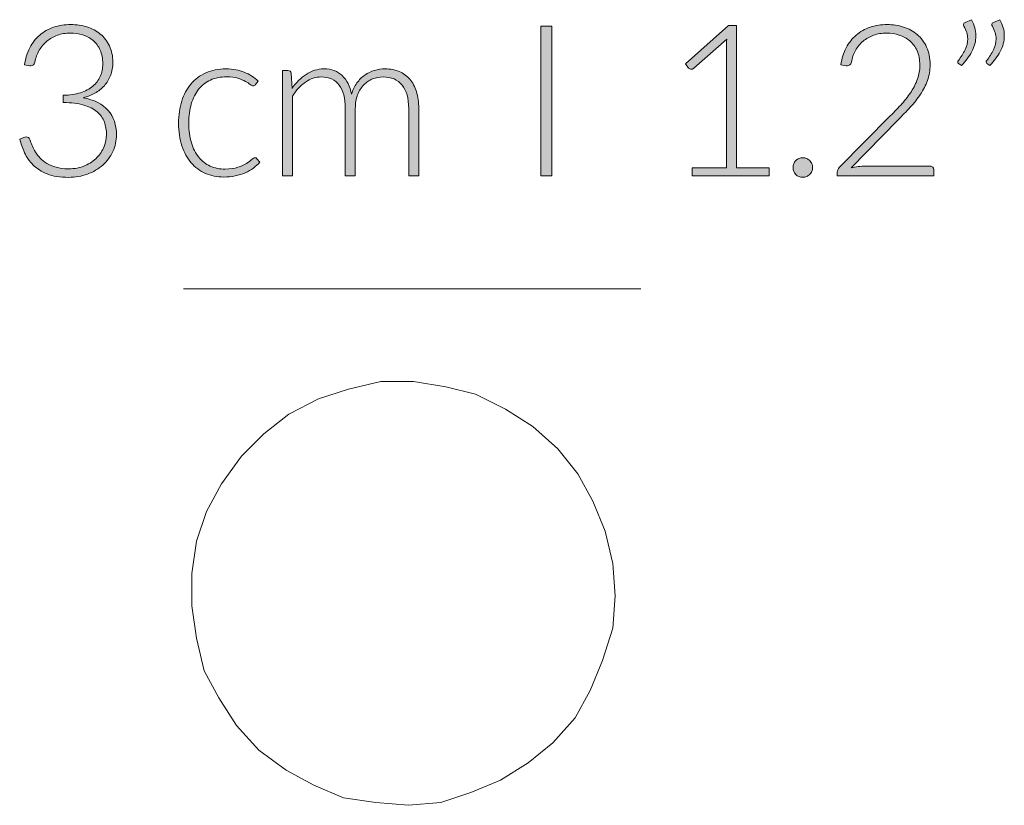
# Model space of a CAD drawing. Header units: inches. Extents: x 41 to 157, y -180 to -113.
# Tile 4 of 5: x 118 to 134, y -126 to -113. Entities that reach past the tile are written whole.
import ezdxf

# ---------------------------------------------------------------- set-up
doc = ezdxf.new("R2010")
doc.units = ezdxf.units.IN
doc.header["$MEASUREMENT"] = 0
doc.layers.add('Capa 1', color=7, linetype='Continuous')

# ---------------------------------------------------------------- blocks, each defined once
blk = doc.blocks.new('block 7')
at = {"layer": 'Capa 1'}
h = blk.add_hatch(color=250, dxfattribs=at)
h.dxf.hatch_style = 2
edge = h.paths.add_edge_path()
edge.add_spline(control_points=[(118.559, -112.855), (118.655, -112.855), (118.746, -112.869), (118.832, -112.895), (118.917, -112.922), (118.992, -112.962), (119.057, -113.015), (119.122, -113.069), (119.173, -113.135), (119.211, -113.215), (119.249, -113.295), (119.268, -113.387), (119.268, -113.491), (119.268, -113.573), (119.255, -113.647), (119.23, -113.713), (119.204, -113.779), (119.169, -113.836), (119.125, -113.886), (119.08, -113.936), (119.027, -113.978), (118.967, -114.012), (118.906, -114.046), (118.84, -114.072), (118.769, -114.089), (118.954, -114.124), (119.094, -114.195), (119.189, -114.304), (119.283, -114.413), (119.33, -114.548), (119.33, -114.711), (119.33, -114.814), (119.31, -114.91), (119.268, -114.998), (119.226, -115.087), (119.169, -115.163), (119.097, -115.227), (119.025, -115.291), (118.939, -115.342), (118.84, -115.378), (118.742, -115.414), (118.635, -115.432), (118.52, -115.432), (118.376, -115.432), (118.257, -115.413), (118.161, -115.374), (118.065, -115.336), (117.987, -115.285), (117.925, -115.224), (117.863, -115.162), (117.815, -115.093), (117.781, -115.016), (117.746, -114.94), (117.719, -114.863), (117.697, -114.787), (117.697, -114.787), (117.765, -114.759), (117.765, -114.759), (117.779, -114.753), (117.793, -114.75), (117.806, -114.75), (117.819, -114.75), (117.831, -114.753), (117.843, -114.759), (117.855, -114.765), (117.864, -114.776), (117.87, -114.793), (117.87, -114.793), (117.882, -114.828), (117.882, -114.828), (117.889, -114.85), (117.899, -114.876), (117.913, -114.908), (117.926, -114.939), (117.942, -114.972), (117.964, -115.006), (117.984, -115.039), (118.01, -115.073), (118.041, -115.107), (118.072, -115.141), (118.11, -115.171), (118.154, -115.198), (118.198, -115.225), (118.251, -115.246), (118.311, -115.263), (118.371, -115.28), (118.44, -115.288), (118.518, -115.288), (118.625, -115.288), (118.718, -115.27), (118.799, -115.234), (118.879, -115.199), (118.946, -115.153), (119, -115.098), (119.054, -115.043), (119.094, -114.981), (119.121, -114.913), (119.148, -114.845), (119.161, -114.779), (119.161, -114.714), (119.161, -114.637), (119.149, -114.565), (119.125, -114.499), (119.1, -114.432), (119.059, -114.375), (119.003, -114.327), (118.945, -114.279), (118.87, -114.241), (118.777, -114.213), (118.684, -114.185), (118.569, -114.171), (118.433, -114.171), (118.433, -114.171), (118.433, -114.048), (118.433, -114.048), (118.542, -114.046), (118.638, -114.031), (118.721, -114.005), (118.804, -113.978), (118.874, -113.942), (118.93, -113.895), (118.985, -113.849), (119.027, -113.794), (119.056, -113.73), (119.085, -113.666), (119.099, -113.595), (119.099, -113.518), (119.099, -113.429), (119.084, -113.352), (119.054, -113.286), (119.025, -113.221), (118.985, -113.167), (118.935, -113.124), (118.885, -113.081), (118.827, -113.05), (118.76, -113.03), (118.694, -113.01), (118.624, -112.999), (118.552, -112.999), (118.472, -112.999), (118.399, -113.011), (118.333, -113.035), (118.266, -113.059), (118.208, -113.092), (118.156, -113.135), (118.105, -113.178), (118.063, -113.229), (118.028, -113.289), (117.994, -113.349), (117.968, -113.416), (117.952, -113.489), (117.942, -113.531), (117.92, -113.552), (117.886, -113.552), (117.878, -113.552), (117.871, -113.551), (117.866, -113.55), (117.866, -113.55), (117.779, -113.536), (117.779, -113.536), (117.794, -113.428), (117.824, -113.331), (117.868, -113.247), (117.912, -113.163), (117.968, -113.091), (118.036, -113.033), (118.103, -112.975), (118.182, -112.931), (118.27, -112.901), (118.36, -112.87), (118.456, -112.855), (118.559, -112.855)], knot_values=[0, 0, 0, 0, 1, 1, 1, 2, 2, 2, 3, 3, 3, 4, 4, 4, 5, 5, 5, 6, 6, 6, 7, 7, 7, 8, 8, 8, 9, 9, 9, 10, 10, 10, 11, 11, 11, 12, 12, 12, 13, 13, 13, 14, 14, 14, 15, 15, 15, 16, 16, 16, 17, 17, 17, 18, 18, 18, 19, 19, 19, 20, 20, 20, 21, 21, 21, 22, 22, 22, 23, 23, 23, 24, 24, 24, 25, 25, 25, 26, 26, 26, 27, 27, 27, 28, 28, 28, 29, 29, 29, 30, 30, 30, 31, 31, 31, 32, 32, 32, 33, 33, 33, 34, 34, 34, 35, 35, 35, 36, 36, 36, 37, 37, 37, 38, 38, 38, 39, 39, 39, 40, 40, 40, 41, 41, 41, 42, 42, 42, 43, 43, 43, 44, 44, 44, 45, 45, 45, 46, 46, 46, 47, 47, 47, 48, 48, 48, 49, 49, 49, 50, 50, 50, 51, 51, 51, 52, 52, 52, 53, 53, 53, 54, 54, 54, 55, 55, 55, 56, 56, 56, 57, 57, 57, 57], degree=3, periodic=1)
h = blk.add_hatch(color=250, dxfattribs=at)
h.dxf.hatch_style = 2
h.paths.add_polyline_path([(126.672, -115.404), (126.489, -115.404), (126.489, -112.884), (126.672, -112.884)])
h = blk.add_hatch(color=250, dxfattribs=at)
h.dxf.hatch_style = 2
edge = h.paths.add_edge_path()
edge.add_spline(control_points=[(129.039, -115.274), (129.039, -115.274), (129.618, -115.274), (129.618, -115.274), (129.618, -115.274), (129.618, -113.228), (129.618, -113.228), (129.618, -113.187), (129.62, -113.145), (129.623, -113.099), (129.623, -113.099), (129.068, -113.593), (129.068, -113.593), (129.056, -113.604), (129.042, -113.609), (129.025, -113.609), (129.005, -113.609), (128.99, -113.602), (128.979, -113.588), (128.979, -113.588), (128.927, -113.516), (128.927, -113.516), (128.927, -113.516), (129.655, -112.873), (129.655, -112.873), (129.655, -112.873), (129.787, -112.873), (129.787, -112.873), (129.787, -112.873), (129.787, -115.274), (129.787, -115.274), (129.787, -115.274), (130.338, -115.274), (130.338, -115.274), (130.338, -115.274), (130.338, -115.404), (130.338, -115.404), (130.338, -115.404), (129.039, -115.404), (129.039, -115.404), (129.039, -115.404), (129.039, -115.274), (129.039, -115.274)], knot_values=[0, 0, 0, 0, 1, 1, 1, 2, 2, 2, 3, 3, 3, 4, 4, 4, 5, 5, 5, 6, 6, 6, 7, 7, 7, 8, 8, 8, 9, 9, 9, 10, 10, 10, 11, 11, 11, 12, 12, 12, 13, 13, 13, 14, 14, 14, 14], degree=3, periodic=1)
h = blk.add_hatch(color=250, dxfattribs=at)
h.dxf.hatch_style = 2
edge = h.paths.add_edge_path()
edge.add_spline(control_points=[(132.33, -112.855), (132.426, -112.855), (132.518, -112.869), (132.606, -112.897), (132.693, -112.925), (132.77, -112.967), (132.836, -113.024), (132.902, -113.08), (132.955, -113.151), (132.994, -113.235), (133.034, -113.32), (133.053, -113.42), (133.053, -113.534), (133.053, -113.629), (133.039, -113.717), (133.01, -113.798), (132.98, -113.88), (132.941, -113.958), (132.891, -114.032), (132.841, -114.107), (132.783, -114.18), (132.717, -114.251), (132.652, -114.321), (132.582, -114.393), (132.51, -114.467), (132.51, -114.467), (131.721, -115.272), (131.721, -115.272), (131.759, -115.262), (131.799, -115.255), (131.84, -115.251), (131.881, -115.246), (131.922, -115.243), (131.963, -115.243), (131.963, -115.243), (133.051, -115.243), (133.051, -115.243), (133.07, -115.243), (133.085, -115.249), (133.097, -115.26), (133.108, -115.272), (133.114, -115.286), (133.114, -115.304), (133.114, -115.304), (133.114, -115.404), (133.114, -115.404), (133.114, -115.404), (131.488, -115.404), (131.488, -115.404), (131.488, -115.404), (131.488, -115.343), (131.488, -115.343), (131.488, -115.33), (131.491, -115.317), (131.498, -115.303), (131.504, -115.289), (131.512, -115.278), (131.522, -115.268), (131.522, -115.268), (132.382, -114.397), (132.382, -114.397), (132.453, -114.325), (132.519, -114.255), (132.58, -114.187), (132.64, -114.12), (132.693, -114.051), (132.737, -113.983), (132.782, -113.914), (132.817, -113.843), (132.842, -113.771), (132.868, -113.698), (132.88, -113.621), (132.88, -113.539), (132.88, -113.446), (132.865, -113.366), (132.834, -113.298), (132.803, -113.23), (132.762, -113.173), (132.711, -113.13), (132.659, -113.086), (132.599, -113.053), (132.532, -113.032), (132.465, -113.01), (132.395, -112.999), (132.321, -112.999), (132.242, -112.999), (132.168, -113.012), (132.101, -113.036), (132.034, -113.06), (131.975, -113.094), (131.923, -113.137), (131.872, -113.181), (131.829, -113.233), (131.795, -113.292), (131.761, -113.352), (131.738, -113.418), (131.725, -113.489), (131.713, -113.531), (131.689, -113.552), (131.654, -113.552), (131.651, -113.552), (131.648, -113.551), (131.645, -113.551), (131.641, -113.55), (131.638, -113.55), (131.636, -113.55), (131.636, -113.55), (131.55, -113.536), (131.55, -113.536), (131.564, -113.428), (131.594, -113.331), (131.638, -113.247), (131.683, -113.163), (131.739, -113.091), (131.807, -113.033), (131.874, -112.975), (131.953, -112.931), (132.042, -112.901), (132.131, -112.87), (132.227, -112.855), (132.33, -112.855)], knot_values=[0, 0, 0, 0, 1, 1, 1, 2, 2, 2, 3, 3, 3, 4, 4, 4, 5, 5, 5, 6, 6, 6, 7, 7, 7, 8, 8, 8, 9, 9, 9, 10, 10, 10, 11, 11, 11, 12, 12, 12, 13, 13, 13, 14, 14, 14, 15, 15, 15, 16, 16, 16, 17, 17, 17, 18, 18, 18, 19, 19, 19, 20, 20, 20, 21, 21, 21, 22, 22, 22, 23, 23, 23, 24, 24, 24, 25, 25, 25, 26, 26, 26, 27, 27, 27, 28, 28, 28, 29, 29, 29, 30, 30, 30, 31, 31, 31, 32, 32, 32, 33, 33, 33, 34, 34, 34, 35, 35, 35, 36, 36, 36, 37, 37, 37, 38, 38, 38, 39, 39, 39, 40, 40, 40, 40], degree=3, periodic=1)
h = blk.add_hatch(color=250, dxfattribs=at)
h.dxf.hatch_style = 2
edge = h.paths.add_edge_path()
edge.add_spline(control_points=[(133.751, -112.773), (133.777, -112.818), (133.796, -112.863), (133.808, -112.908), (133.82, -112.952), (133.826, -112.997), (133.826, -113.042), (133.826, -113.135), (133.803, -113.224), (133.758, -113.309), (133.713, -113.395), (133.655, -113.473), (133.582, -113.543), (133.582, -113.543), (133.532, -113.511), (133.532, -113.511), (133.524, -113.503), (133.52, -113.495), (133.52, -113.486), (133.52, -113.476), (133.523, -113.468), (133.531, -113.461), (133.576, -113.401), (133.613, -113.342), (133.642, -113.282), (133.672, -113.222), (133.687, -113.16), (133.687, -113.096), (133.687, -113.027), (133.666, -112.956), (133.625, -112.884), (133.619, -112.874), (133.616, -112.865), (133.616, -112.855), (133.616, -112.839), (133.625, -112.827), (133.642, -112.82), (133.642, -112.82), (133.751, -112.773), (133.751, -112.773)], knot_values=[0, 0, 0, 0, 1, 1, 1, 2, 2, 2, 3, 3, 3, 4, 4, 4, 5, 5, 5, 6, 6, 6, 7, 7, 7, 8, 8, 8, 9, 9, 9, 10, 10, 10, 11, 11, 11, 12, 12, 12, 13, 13, 13, 13], degree=3, periodic=1)
edge = h.paths.add_edge_path()
edge.add_spline(control_points=[(134.23, -112.773), (134.256, -112.818), (134.275, -112.863), (134.287, -112.908), (134.299, -112.952), (134.305, -112.997), (134.305, -113.042), (134.305, -113.135), (134.283, -113.224), (134.237, -113.309), (134.192, -113.395), (134.133, -113.473), (134.061, -113.543), (134.061, -113.543), (134.011, -113.511), (134.011, -113.511), (134.003, -113.503), (133.999, -113.495), (133.999, -113.486), (133.999, -113.476), (134.002, -113.468), (134.009, -113.461), (134.055, -113.401), (134.092, -113.342), (134.122, -113.282), (134.151, -113.222), (134.166, -113.16), (134.166, -113.096), (134.166, -113.027), (134.145, -112.956), (134.104, -112.884), (134.098, -112.874), (134.095, -112.865), (134.095, -112.855), (134.095, -112.839), (134.104, -112.827), (134.122, -112.82), (134.122, -112.82), (134.23, -112.773), (134.23, -112.773)], knot_values=[0, 0, 0, 0, 1, 1, 1, 2, 2, 2, 3, 3, 3, 4, 4, 4, 5, 5, 5, 6, 6, 6, 7, 7, 7, 8, 8, 8, 9, 9, 9, 10, 10, 10, 11, 11, 11, 12, 12, 12, 13, 13, 13, 13], degree=3, periodic=1)
h = blk.add_hatch(color=250, dxfattribs=at)
h.dxf.hatch_style = 2
edge = h.paths.add_edge_path()
edge.add_spline(control_points=[(121.675, -113.869), (121.669, -113.875), (121.664, -113.88), (121.658, -113.884), (121.653, -113.888), (121.646, -113.89), (121.636, -113.89), (121.624, -113.89), (121.608, -113.882), (121.587, -113.866), (121.566, -113.85), (121.539, -113.832), (121.504, -113.813), (121.47, -113.794), (121.427, -113.777), (121.375, -113.761), (121.324, -113.745), (121.261, -113.737), (121.187, -113.737), (121.085, -113.737), (120.995, -113.755), (120.916, -113.791), (120.837, -113.827), (120.77, -113.879), (120.716, -113.947), (120.662, -114.015), (120.621, -114.097), (120.592, -114.193), (120.564, -114.289), (120.55, -114.397), (120.55, -114.517), (120.55, -114.641), (120.564, -114.752), (120.594, -114.848), (120.622, -114.944), (120.664, -115.025), (120.717, -115.091), (120.771, -115.157), (120.835, -115.207), (120.911, -115.242), (120.987, -115.276), (121.072, -115.293), (121.164, -115.293), (121.25, -115.293), (121.321, -115.283), (121.379, -115.263), (121.437, -115.243), (121.484, -115.221), (121.521, -115.197), (121.559, -115.173), (121.588, -115.151), (121.61, -115.131), (121.632, -115.111), (121.65, -115.101), (121.663, -115.101), (121.678, -115.101), (121.69, -115.107), (121.698, -115.119), (121.698, -115.119), (121.745, -115.176), (121.745, -115.176), (121.718, -115.211), (121.683, -115.244), (121.641, -115.275), (121.6, -115.306), (121.553, -115.333), (121.501, -115.356), (121.449, -115.378), (121.392, -115.396), (121.331, -115.408), (121.269, -115.421), (121.206, -115.427), (121.139, -115.427), (121.027, -115.427), (120.924, -115.406), (120.83, -115.365), (120.737, -115.324), (120.657, -115.265), (120.59, -115.187), (120.523, -115.11), (120.471, -115.014), (120.433, -114.902), (120.396, -114.789), (120.377, -114.66), (120.377, -114.517), (120.377, -114.381), (120.395, -114.258), (120.431, -114.146), (120.466, -114.035), (120.518, -113.939), (120.586, -113.858), (120.654, -113.777), (120.738, -113.715), (120.837, -113.67), (120.937, -113.625), (121.05, -113.603), (121.178, -113.603), (121.294, -113.603), (121.396, -113.622), (121.486, -113.658), (121.575, -113.695), (121.653, -113.745), (121.72, -113.808), (121.72, -113.808), (121.675, -113.869), (121.675, -113.869)], knot_values=[0, 0, 0, 0, 1, 1, 1, 2, 2, 2, 3, 3, 3, 4, 4, 4, 5, 5, 5, 6, 6, 6, 7, 7, 7, 8, 8, 8, 9, 9, 9, 10, 10, 10, 11, 11, 11, 12, 12, 12, 13, 13, 13, 14, 14, 14, 15, 15, 15, 16, 16, 16, 17, 17, 17, 18, 18, 18, 19, 19, 19, 20, 20, 20, 21, 21, 21, 22, 22, 22, 23, 23, 23, 24, 24, 24, 25, 25, 25, 26, 26, 26, 27, 27, 27, 28, 28, 28, 29, 29, 29, 30, 30, 30, 31, 31, 31, 32, 32, 32, 33, 33, 33, 34, 34, 34, 35, 35, 35, 35], degree=3, periodic=1)
h = blk.add_hatch(color=250, dxfattribs=at)
h.dxf.hatch_style = 2
edge = h.paths.add_edge_path()
edge.add_spline(control_points=[(122.129, -115.404), (122.129, -115.404), (122.129, -113.632), (122.129, -113.632), (122.129, -113.632), (122.222, -113.632), (122.222, -113.632), (122.253, -113.632), (122.271, -113.646), (122.275, -113.676), (122.275, -113.676), (122.292, -113.933), (122.292, -113.933), (122.326, -113.884), (122.363, -113.839), (122.402, -113.799), (122.441, -113.759), (122.483, -113.724), (122.528, -113.695), (122.572, -113.666), (122.62, -113.643), (122.67, -113.627), (122.721, -113.611), (122.774, -113.603), (122.829, -113.603), (122.959, -113.603), (123.062, -113.641), (123.139, -113.716), (123.216, -113.792), (123.269, -113.896), (123.296, -114.031), (123.317, -113.957), (123.347, -113.893), (123.386, -113.84), (123.424, -113.787), (123.468, -113.742), (123.518, -113.707), (123.568, -113.672), (123.622, -113.646), (123.681, -113.629), (123.74, -113.612), (123.8, -113.603), (123.861, -113.603), (123.949, -113.603), (124.028, -113.618), (124.098, -113.647), (124.168, -113.676), (124.227, -113.719), (124.277, -113.776), (124.326, -113.833), (124.363, -113.903), (124.389, -113.986), (124.415, -114.069), (124.429, -114.164), (124.429, -114.271), (124.429, -114.271), (124.429, -115.404), (124.429, -115.404), (124.429, -115.404), (124.259, -115.404), (124.259, -115.404), (124.259, -115.404), (124.259, -114.271), (124.259, -114.271), (124.259, -114.098), (124.222, -113.966), (124.147, -113.875), (124.072, -113.784), (123.966, -113.739), (123.827, -113.739), (123.765, -113.739), (123.706, -113.75), (123.649, -113.772), (123.593, -113.795), (123.543, -113.829), (123.5, -113.873), (123.456, -113.918), (123.422, -113.973), (123.396, -114.04), (123.371, -114.106), (123.358, -114.183), (123.358, -114.271), (123.358, -114.271), (123.358, -115.404), (123.358, -115.404), (123.358, -115.404), (123.189, -115.404), (123.189, -115.404), (123.189, -115.404), (123.189, -114.271), (123.189, -114.271), (123.189, -114.099), (123.155, -113.967), (123.086, -113.876), (123.017, -113.784), (122.917, -113.739), (122.785, -113.739), (122.689, -113.739), (122.6, -113.767), (122.518, -113.825), (122.436, -113.882), (122.363, -113.962), (122.298, -114.064), (122.298, -114.064), (122.298, -115.404), (122.298, -115.404), (122.298, -115.404), (122.129, -115.404), (122.129, -115.404)], knot_values=[0, 0, 0, 0, 1, 1, 1, 2, 2, 2, 3, 3, 3, 4, 4, 4, 5, 5, 5, 6, 6, 6, 7, 7, 7, 8, 8, 8, 9, 9, 9, 10, 10, 10, 11, 11, 11, 12, 12, 12, 13, 13, 13, 14, 14, 14, 15, 15, 15, 16, 16, 16, 17, 17, 17, 18, 18, 18, 19, 19, 19, 20, 20, 20, 21, 21, 21, 22, 22, 22, 23, 23, 23, 24, 24, 24, 25, 25, 25, 26, 26, 26, 27, 27, 27, 28, 28, 28, 29, 29, 29, 30, 30, 30, 31, 31, 31, 32, 32, 32, 33, 33, 33, 34, 34, 34, 35, 35, 35, 36, 36, 36, 36], degree=3, periodic=1)
h = blk.add_hatch(color=250, dxfattribs=at)
h.dxf.hatch_style = 2
edge = h.paths.add_edge_path()
edge.add_spline(control_points=[(130.742, -115.267), (130.742, -115.244), (130.746, -115.223), (130.754, -115.202), (130.762, -115.182), (130.774, -115.165), (130.789, -115.15), (130.804, -115.135), (130.821, -115.123), (130.841, -115.114), (130.86, -115.105), (130.882, -115.101), (130.905, -115.101), (130.928, -115.101), (130.949, -115.105), (130.969, -115.114), (130.99, -115.123), (131.007, -115.135), (131.022, -115.15), (131.037, -115.165), (131.049, -115.182), (131.058, -115.202), (131.067, -115.223), (131.071, -115.244), (131.071, -115.267), (131.071, -115.29), (131.067, -115.312), (131.058, -115.331), (131.049, -115.351), (131.037, -115.368), (131.022, -115.383), (131.007, -115.398), (130.99, -115.409), (130.969, -115.418), (130.949, -115.426), (130.928, -115.43), (130.905, -115.43), (130.859, -115.43), (130.82, -115.415), (130.789, -115.383), (130.757, -115.352), (130.742, -115.313), (130.742, -115.267)], knot_values=[0, 0, 0, 0, 1, 1, 1, 2, 2, 2, 3, 3, 3, 4, 4, 4, 5, 5, 5, 6, 6, 6, 7, 7, 7, 8, 8, 8, 9, 9, 9, 10, 10, 10, 11, 11, 11, 12, 12, 12, 13, 13, 13, 14, 14, 14, 14], degree=3, periodic=1)
at = {"layer": 'Capa 1', "lineweight": 0}
blk.add_lwpolyline([(126.672, -115.404), (126.489, -115.404), (126.489, -112.884), (126.672, -112.884), (126.672, -115.404)], dxfattribs=at)
for points, knots in [([(118.559, -112.855), (118.655, -112.855), (118.746, -112.869), (118.832, -112.895), (118.917, -112.922), (118.992, -112.962), (119.057, -113.015), (119.122, -113.069), (119.173, -113.135), (119.211, -113.215), (119.249, -113.295), (119.268, -113.387), (119.268, -113.491), (119.268, -113.573), (119.255, -113.647), (119.23, -113.713), (119.204, -113.779), (119.169, -113.836), (119.125, -113.886), (119.08, -113.936), (119.027, -113.978), (118.967, -114.012), (118.906, -114.046), (118.84, -114.072), (118.769, -114.089), (118.954, -114.124), (119.094, -114.195), (119.189, -114.304), (119.283, -114.413), (119.33, -114.548), (119.33, -114.711), (119.33, -114.814), (119.31, -114.91), (119.268, -114.998), (119.226, -115.087), (119.169, -115.163), (119.097, -115.227), (119.025, -115.291), (118.939, -115.342), (118.84, -115.378), (118.742, -115.414), (118.635, -115.432), (118.52, -115.432), (118.376, -115.432), (118.257, -115.413), (118.161, -115.374), (118.065, -115.336), (117.987, -115.285), (117.925, -115.224), (117.863, -115.162), (117.815, -115.093), (117.781, -115.016), (117.746, -114.94), (117.719, -114.863), (117.697, -114.787), (117.697, -114.787), (117.765, -114.759), (117.765, -114.759), (117.779, -114.753), (117.793, -114.75), (117.806, -114.75), (117.819, -114.75), (117.831, -114.753), (117.843, -114.759), (117.855, -114.765), (117.864, -114.776), (117.87, -114.793), (117.87, -114.793), (117.882, -114.828), (117.882, -114.828), (117.889, -114.85), (117.899, -114.876), (117.913, -114.908), (117.926, -114.939), (117.942, -114.972), (117.964, -115.006), (117.984, -115.039), (118.01, -115.073), (118.041, -115.107), (118.072, -115.141), (118.11, -115.171), (118.154, -115.198), (118.198, -115.225), (118.251, -115.246), (118.311, -115.263), (118.371, -115.28), (118.44, -115.288), (118.518, -115.288), (118.625, -115.288), (118.718, -115.27), (118.799, -115.234), (118.879, -115.199), (118.946, -115.153), (119, -115.098), (119.054, -115.043), (119.094, -114.981), (119.121, -114.913), (119.148, -114.845), (119.161, -114.779), (119.161, -114.714), (119.161, -114.637), (119.149, -114.565), (119.125, -114.499), (119.1, -114.432), (119.059, -114.375), (119.003, -114.327), (118.945, -114.279), (118.87, -114.241), (118.777, -114.213), (118.684, -114.185), (118.569, -114.171), (118.433, -114.171), (118.433, -114.171), (118.433, -114.048), (118.433, -114.048), (118.542, -114.046), (118.638, -114.031), (118.721, -114.005), (118.804, -113.978), (118.874, -113.942), (118.93, -113.895), (118.985, -113.849), (119.027, -113.794), (119.056, -113.73), (119.085, -113.666), (119.099, -113.595), (119.099, -113.518), (119.099, -113.429), (119.084, -113.352), (119.054, -113.286), (119.025, -113.221), (118.985, -113.167), (118.935, -113.124), (118.885, -113.081), (118.827, -113.05), (118.76, -113.03), (118.694, -113.01), (118.624, -112.999), (118.552, -112.999), (118.472, -112.999), (118.399, -113.011), (118.333, -113.035), (118.266, -113.059), (118.208, -113.092), (118.156, -113.135), (118.105, -113.178), (118.063, -113.229), (118.028, -113.289), (117.994, -113.349), (117.968, -113.416), (117.952, -113.489), (117.942, -113.531), (117.92, -113.552), (117.886, -113.552), (117.878, -113.552), (117.871, -113.551), (117.866, -113.55), (117.866, -113.55), (117.779, -113.536), (117.779, -113.536), (117.794, -113.428), (117.824, -113.331), (117.868, -113.247), (117.912, -113.163), (117.968, -113.091), (118.036, -113.033), (118.103, -112.975), (118.182, -112.931), (118.27, -112.901), (118.36, -112.87), (118.456, -112.855), (118.559, -112.855)], [0, 0, 0, 0, 1, 1, 1, 2, 2, 2, 3, 3, 3, 4, 4, 4, 5, 5, 5, 6, 6, 6, 7, 7, 7, 8, 8, 8, 9, 9, 9, 10, 10, 10, 11, 11, 11, 12, 12, 12, 13, 13, 13, 14, 14, 14, 15, 15, 15, 16, 16, 16, 17, 17, 17, 18, 18, 18, 19, 19, 19, 20, 20, 20, 21, 21, 21, 22, 22, 22, 23, 23, 23, 24, 24, 24, 25, 25, 25, 26, 26, 26, 27, 27, 27, 28, 28, 28, 29, 29, 29, 30, 30, 30, 31, 31, 31, 32, 32, 32, 33, 33, 33, 34, 34, 34, 35, 35, 35, 36, 36, 36, 37, 37, 37, 38, 38, 38, 39, 39, 39, 40, 40, 40, 41, 41, 41, 42, 42, 42, 43, 43, 43, 44, 44, 44, 45, 45, 45, 46, 46, 46, 47, 47, 47, 48, 48, 48, 49, 49, 49, 50, 50, 50, 51, 51, 51, 52, 52, 52, 53, 53, 53, 54, 54, 54, 55, 55, 55, 56, 56, 56, 57, 57, 57, 57]), ([(129.039, -115.274), (129.039, -115.274), (129.618, -115.274), (129.618, -115.274), (129.618, -115.274), (129.618, -113.228), (129.618, -113.228), (129.618, -113.187), (129.62, -113.145), (129.623, -113.099), (129.623, -113.099), (129.068, -113.593), (129.068, -113.593), (129.056, -113.604), (129.042, -113.609), (129.025, -113.609), (129.005, -113.609), (128.99, -113.602), (128.979, -113.588), (128.979, -113.588), (128.927, -113.516), (128.927, -113.516), (128.927, -113.516), (129.655, -112.873), (129.655, -112.873), (129.655, -112.873), (129.787, -112.873), (129.787, -112.873), (129.787, -112.873), (129.787, -115.274), (129.787, -115.274), (129.787, -115.274), (130.338, -115.274), (130.338, -115.274), (130.338, -115.274), (130.338, -115.404), (130.338, -115.404), (130.338, -115.404), (129.039, -115.404), (129.039, -115.404), (129.039, -115.404), (129.039, -115.274), (129.039, -115.274)], [0, 0, 0, 0, 1, 1, 1, 2, 2, 2, 3, 3, 3, 4, 4, 4, 5, 5, 5, 6, 6, 6, 7, 7, 7, 8, 8, 8, 9, 9, 9, 10, 10, 10, 11, 11, 11, 12, 12, 12, 13, 13, 13, 14, 14, 14, 14]), ([(132.33, -112.855), (132.426, -112.855), (132.518, -112.869), (132.606, -112.897), (132.693, -112.925), (132.77, -112.967), (132.836, -113.024), (132.902, -113.08), (132.955, -113.151), (132.994, -113.235), (133.034, -113.32), (133.053, -113.42), (133.053, -113.534), (133.053, -113.629), (133.039, -113.717), (133.01, -113.798), (132.98, -113.88), (132.941, -113.958), (132.891, -114.032), (132.841, -114.107), (132.783, -114.18), (132.717, -114.251), (132.652, -114.321), (132.582, -114.393), (132.51, -114.467), (132.51, -114.467), (131.721, -115.272), (131.721, -115.272), (131.759, -115.262), (131.799, -115.255), (131.84, -115.251), (131.881, -115.246), (131.922, -115.243), (131.963, -115.243), (131.963, -115.243), (133.051, -115.243), (133.051, -115.243), (133.07, -115.243), (133.085, -115.249), (133.097, -115.26), (133.108, -115.272), (133.114, -115.286), (133.114, -115.304), (133.114, -115.304), (133.114, -115.404), (133.114, -115.404), (133.114, -115.404), (131.488, -115.404), (131.488, -115.404), (131.488, -115.404), (131.488, -115.343), (131.488, -115.343), (131.488, -115.33), (131.491, -115.317), (131.498, -115.303), (131.504, -115.289), (131.512, -115.278), (131.522, -115.268), (131.522, -115.268), (132.382, -114.397), (132.382, -114.397), (132.453, -114.325), (132.519, -114.255), (132.58, -114.187), (132.64, -114.12), (132.693, -114.051), (132.737, -113.983), (132.782, -113.914), (132.817, -113.843), (132.842, -113.771), (132.868, -113.698), (132.88, -113.621), (132.88, -113.539), (132.88, -113.446), (132.865, -113.366), (132.834, -113.298), (132.803, -113.23), (132.762, -113.173), (132.711, -113.13), (132.659, -113.086), (132.599, -113.053), (132.532, -113.032), (132.465, -113.01), (132.395, -112.999), (132.321, -112.999), (132.242, -112.999), (132.168, -113.012), (132.101, -113.036), (132.034, -113.06), (131.975, -113.094), (131.923, -113.137), (131.872, -113.181), (131.829, -113.233), (131.795, -113.292), (131.761, -113.352), (131.738, -113.418), (131.725, -113.489), (131.713, -113.531), (131.689, -113.552), (131.654, -113.552), (131.651, -113.552), (131.648, -113.551), (131.645, -113.551), (131.641, -113.55), (131.638, -113.55), (131.636, -113.55), (131.636, -113.55), (131.55, -113.536), (131.55, -113.536), (131.564, -113.428), (131.594, -113.331), (131.638, -113.247), (131.683, -113.163), (131.739, -113.091), (131.807, -113.033), (131.874, -112.975), (131.953, -112.931), (132.042, -112.901), (132.131, -112.87), (132.227, -112.855), (132.33, -112.855)], [0, 0, 0, 0, 1, 1, 1, 2, 2, 2, 3, 3, 3, 4, 4, 4, 5, 5, 5, 6, 6, 6, 7, 7, 7, 8, 8, 8, 9, 9, 9, 10, 10, 10, 11, 11, 11, 12, 12, 12, 13, 13, 13, 14, 14, 14, 15, 15, 15, 16, 16, 16, 17, 17, 17, 18, 18, 18, 19, 19, 19, 20, 20, 20, 21, 21, 21, 22, 22, 22, 23, 23, 23, 24, 24, 24, 25, 25, 25, 26, 26, 26, 27, 27, 27, 28, 28, 28, 29, 29, 29, 30, 30, 30, 31, 31, 31, 32, 32, 32, 33, 33, 33, 34, 34, 34, 35, 35, 35, 36, 36, 36, 37, 37, 37, 38, 38, 38, 39, 39, 39, 40, 40, 40, 40]), ([(133.751, -112.773), (133.777, -112.818), (133.796, -112.863), (133.808, -112.908), (133.82, -112.952), (133.826, -112.997), (133.826, -113.042), (133.826, -113.135), (133.803, -113.224), (133.758, -113.309), (133.713, -113.395), (133.655, -113.473), (133.582, -113.543), (133.582, -113.543), (133.532, -113.511), (133.532, -113.511), (133.524, -113.503), (133.52, -113.495), (133.52, -113.486), (133.52, -113.476), (133.523, -113.468), (133.531, -113.461), (133.576, -113.401), (133.613, -113.342), (133.642, -113.282), (133.672, -113.222), (133.687, -113.16), (133.687, -113.096), (133.687, -113.027), (133.666, -112.956), (133.625, -112.884), (133.619, -112.874), (133.616, -112.865), (133.616, -112.855), (133.616, -112.839), (133.625, -112.827), (133.642, -112.82), (133.642, -112.82), (133.751, -112.773), (133.751, -112.773)], [0, 0, 0, 0, 1, 1, 1, 2, 2, 2, 3, 3, 3, 4, 4, 4, 5, 5, 5, 6, 6, 6, 7, 7, 7, 8, 8, 8, 9, 9, 9, 10, 10, 10, 11, 11, 11, 12, 12, 12, 13, 13, 13, 13]), ([(134.23, -112.773), (134.256, -112.818), (134.275, -112.863), (134.287, -112.908), (134.299, -112.952), (134.305, -112.997), (134.305, -113.042), (134.305, -113.135), (134.283, -113.224), (134.237, -113.309), (134.192, -113.395), (134.133, -113.473), (134.061, -113.543), (134.061, -113.543), (134.011, -113.511), (134.011, -113.511), (134.003, -113.503), (133.999, -113.495), (133.999, -113.486), (133.999, -113.476), (134.002, -113.468), (134.009, -113.461), (134.055, -113.401), (134.092, -113.342), (134.122, -113.282), (134.151, -113.222), (134.166, -113.16), (134.166, -113.096), (134.166, -113.027), (134.145, -112.956), (134.104, -112.884), (134.098, -112.874), (134.095, -112.865), (134.095, -112.855), (134.095, -112.839), (134.104, -112.827), (134.122, -112.82), (134.122, -112.82), (134.23, -112.773), (134.23, -112.773)], [0, 0, 0, 0, 1, 1, 1, 2, 2, 2, 3, 3, 3, 4, 4, 4, 5, 5, 5, 6, 6, 6, 7, 7, 7, 8, 8, 8, 9, 9, 9, 10, 10, 10, 11, 11, 11, 12, 12, 12, 13, 13, 13, 13]), ([(121.675, -113.869), (121.669, -113.875), (121.664, -113.88), (121.658, -113.884), (121.653, -113.888), (121.646, -113.89), (121.636, -113.89), (121.624, -113.89), (121.608, -113.882), (121.587, -113.866), (121.566, -113.85), (121.539, -113.832), (121.504, -113.813), (121.47, -113.794), (121.427, -113.777), (121.375, -113.761), (121.324, -113.745), (121.261, -113.737), (121.187, -113.737), (121.085, -113.737), (120.995, -113.755), (120.916, -113.791), (120.837, -113.827), (120.77, -113.879), (120.716, -113.947), (120.662, -114.015), (120.621, -114.097), (120.592, -114.193), (120.564, -114.289), (120.55, -114.397), (120.55, -114.517), (120.55, -114.641), (120.564, -114.752), (120.594, -114.848), (120.622, -114.944), (120.664, -115.025), (120.717, -115.091), (120.771, -115.157), (120.835, -115.207), (120.911, -115.242), (120.987, -115.276), (121.072, -115.293), (121.164, -115.293), (121.25, -115.293), (121.321, -115.283), (121.379, -115.263), (121.437, -115.243), (121.484, -115.221), (121.521, -115.197), (121.559, -115.173), (121.588, -115.151), (121.61, -115.131), (121.632, -115.111), (121.65, -115.101), (121.663, -115.101), (121.678, -115.101), (121.69, -115.107), (121.698, -115.119), (121.698, -115.119), (121.745, -115.176), (121.745, -115.176), (121.718, -115.211), (121.683, -115.244), (121.641, -115.275), (121.6, -115.306), (121.553, -115.333), (121.501, -115.356), (121.449, -115.378), (121.392, -115.396), (121.331, -115.408), (121.269, -115.421), (121.206, -115.427), (121.139, -115.427), (121.027, -115.427), (120.924, -115.406), (120.83, -115.365), (120.737, -115.324), (120.657, -115.265), (120.59, -115.187), (120.523, -115.11), (120.471, -115.014), (120.433, -114.902), (120.396, -114.789), (120.377, -114.66), (120.377, -114.517), (120.377, -114.381), (120.395, -114.258), (120.431, -114.146), (120.466, -114.035), (120.518, -113.939), (120.586, -113.858), (120.654, -113.777), (120.738, -113.715), (120.837, -113.67), (120.937, -113.625), (121.05, -113.603), (121.178, -113.603), (121.294, -113.603), (121.396, -113.622), (121.486, -113.658), (121.575, -113.695), (121.653, -113.745), (121.72, -113.808), (121.72, -113.808), (121.675, -113.869), (121.675, -113.869)], [0, 0, 0, 0, 1, 1, 1, 2, 2, 2, 3, 3, 3, 4, 4, 4, 5, 5, 5, 6, 6, 6, 7, 7, 7, 8, 8, 8, 9, 9, 9, 10, 10, 10, 11, 11, 11, 12, 12, 12, 13, 13, 13, 14, 14, 14, 15, 15, 15, 16, 16, 16, 17, 17, 17, 18, 18, 18, 19, 19, 19, 20, 20, 20, 21, 21, 21, 22, 22, 22, 23, 23, 23, 24, 24, 24, 25, 25, 25, 26, 26, 26, 27, 27, 27, 28, 28, 28, 29, 29, 29, 30, 30, 30, 31, 31, 31, 32, 32, 32, 33, 33, 33, 34, 34, 34, 35, 35, 35, 35]), ([(122.129, -115.404), (122.129, -115.404), (122.129, -113.632), (122.129, -113.632), (122.129, -113.632), (122.222, -113.632), (122.222, -113.632), (122.253, -113.632), (122.271, -113.646), (122.275, -113.676), (122.275, -113.676), (122.292, -113.933), (122.292, -113.933), (122.326, -113.884), (122.363, -113.839), (122.402, -113.799), (122.441, -113.759), (122.483, -113.724), (122.528, -113.695), (122.572, -113.666), (122.62, -113.643), (122.67, -113.627), (122.721, -113.611), (122.774, -113.603), (122.829, -113.603), (122.959, -113.603), (123.062, -113.641), (123.139, -113.716), (123.216, -113.792), (123.269, -113.896), (123.296, -114.031), (123.317, -113.957), (123.347, -113.893), (123.386, -113.84), (123.424, -113.787), (123.468, -113.742), (123.518, -113.707), (123.568, -113.672), (123.622, -113.646), (123.681, -113.629), (123.74, -113.612), (123.8, -113.603), (123.861, -113.603), (123.949, -113.603), (124.028, -113.618), (124.098, -113.647), (124.168, -113.676), (124.227, -113.719), (124.277, -113.776), (124.326, -113.833), (124.363, -113.903), (124.389, -113.986), (124.415, -114.069), (124.429, -114.164), (124.429, -114.271), (124.429, -114.271), (124.429, -115.404), (124.429, -115.404), (124.429, -115.404), (124.259, -115.404), (124.259, -115.404), (124.259, -115.404), (124.259, -114.271), (124.259, -114.271), (124.259, -114.098), (124.222, -113.966), (124.147, -113.875), (124.072, -113.784), (123.966, -113.739), (123.827, -113.739), (123.765, -113.739), (123.706, -113.75), (123.649, -113.772), (123.593, -113.795), (123.543, -113.829), (123.5, -113.873), (123.456, -113.918), (123.422, -113.973), (123.396, -114.04), (123.371, -114.106), (123.358, -114.183), (123.358, -114.271), (123.358, -114.271), (123.358, -115.404), (123.358, -115.404), (123.358, -115.404), (123.189, -115.404), (123.189, -115.404), (123.189, -115.404), (123.189, -114.271), (123.189, -114.271), (123.189, -114.099), (123.155, -113.967), (123.086, -113.876), (123.017, -113.784), (122.917, -113.739), (122.785, -113.739), (122.689, -113.739), (122.6, -113.767), (122.518, -113.825), (122.436, -113.882), (122.363, -113.962), (122.298, -114.064), (122.298, -114.064), (122.298, -115.404), (122.298, -115.404), (122.298, -115.404), (122.129, -115.404), (122.129, -115.404)], [0, 0, 0, 0, 1, 1, 1, 2, 2, 2, 3, 3, 3, 4, 4, 4, 5, 5, 5, 6, 6, 6, 7, 7, 7, 8, 8, 8, 9, 9, 9, 10, 10, 10, 11, 11, 11, 12, 12, 12, 13, 13, 13, 14, 14, 14, 15, 15, 15, 16, 16, 16, 17, 17, 17, 18, 18, 18, 19, 19, 19, 20, 20, 20, 21, 21, 21, 22, 22, 22, 23, 23, 23, 24, 24, 24, 25, 25, 25, 26, 26, 26, 27, 27, 27, 28, 28, 28, 29, 29, 29, 30, 30, 30, 31, 31, 31, 32, 32, 32, 33, 33, 33, 34, 34, 34, 35, 35, 35, 36, 36, 36, 36]), ([(130.742, -115.267), (130.742, -115.244), (130.746, -115.223), (130.754, -115.202), (130.762, -115.182), (130.774, -115.165), (130.789, -115.15), (130.804, -115.135), (130.821, -115.123), (130.841, -115.114), (130.86, -115.105), (130.882, -115.101), (130.905, -115.101), (130.928, -115.101), (130.949, -115.105), (130.969, -115.114), (130.99, -115.123), (131.007, -115.135), (131.022, -115.15), (131.037, -115.165), (131.049, -115.182), (131.058, -115.202), (131.067, -115.223), (131.071, -115.244), (131.071, -115.267), (131.071, -115.29), (131.067, -115.312), (131.058, -115.331), (131.049, -115.351), (131.037, -115.368), (131.022, -115.383), (131.007, -115.398), (130.99, -115.409), (130.969, -115.418), (130.949, -115.426), (130.928, -115.43), (130.905, -115.43), (130.859, -115.43), (130.82, -115.415), (130.789, -115.383), (130.757, -115.352), (130.742, -115.313), (130.742, -115.267)], [0, 0, 0, 0, 1, 1, 1, 2, 2, 2, 3, 3, 3, 4, 4, 4, 5, 5, 5, 6, 6, 6, 7, 7, 7, 8, 8, 8, 9, 9, 9, 10, 10, 10, 11, 11, 11, 12, 12, 12, 13, 13, 13, 14, 14, 14, 14])]:
    blk.add_open_spline(points, degree=3, knots=knots, dxfattribs=at)

msp = doc.modelspace()

# ---------------------------------------------------------------- linework, layer by layer
at = {"layer": 'Capa 1', "color": 250, "lineweight": 13}
msp.add_lwpolyline([(120.459, -117.31), (128.172, -117.31)], dxfattribs=at)
at = {"layer": 'Capa 1', "color": 250, "lineweight": 9}
msp.add_lwpolyline([(121.058, -124.211), (120.81, -123.752), (120.682, -123.202), (120.598, -122.657), (120.598, -122.111), (120.682, -121.567), (120.849, -121.065), (121.102, -120.598), (121.438, -120.135), (121.815, -119.758), (122.236, -119.424), (122.74, -119.17), (123.242, -119.002), (123.791, -118.877), (124.337, -118.877), (124.884, -118.963), (125.384, -119.087), (125.89, -119.34), (126.353, -119.631), (126.775, -120.011), (127.11, -120.433), (127.362, -120.893), (127.57, -121.398), (127.7, -121.946), (127.741, -122.492), (127.7, -123.037), (127.53, -123.58), (127.319, -124.085), (127.066, -124.547), (126.688, -124.969), (126.271, -125.304), (125.808, -125.599), (125.306, -125.808), (124.799, -125.976), (124.254, -126.022), (123.706, -125.976), (123.158, -125.894), (122.658, -125.682), (122.193, -125.431), (121.731, -125.093), (121.354, -124.676), (121.058, -124.211)], dxfattribs=at)

# ---------------------------------------------------------------- block references
at = {"layer": 'Capa 1'}
msp.add_blockref('block 7', (0, 0), dxfattribs=at)

doc.saveas('drawing.dxf')
